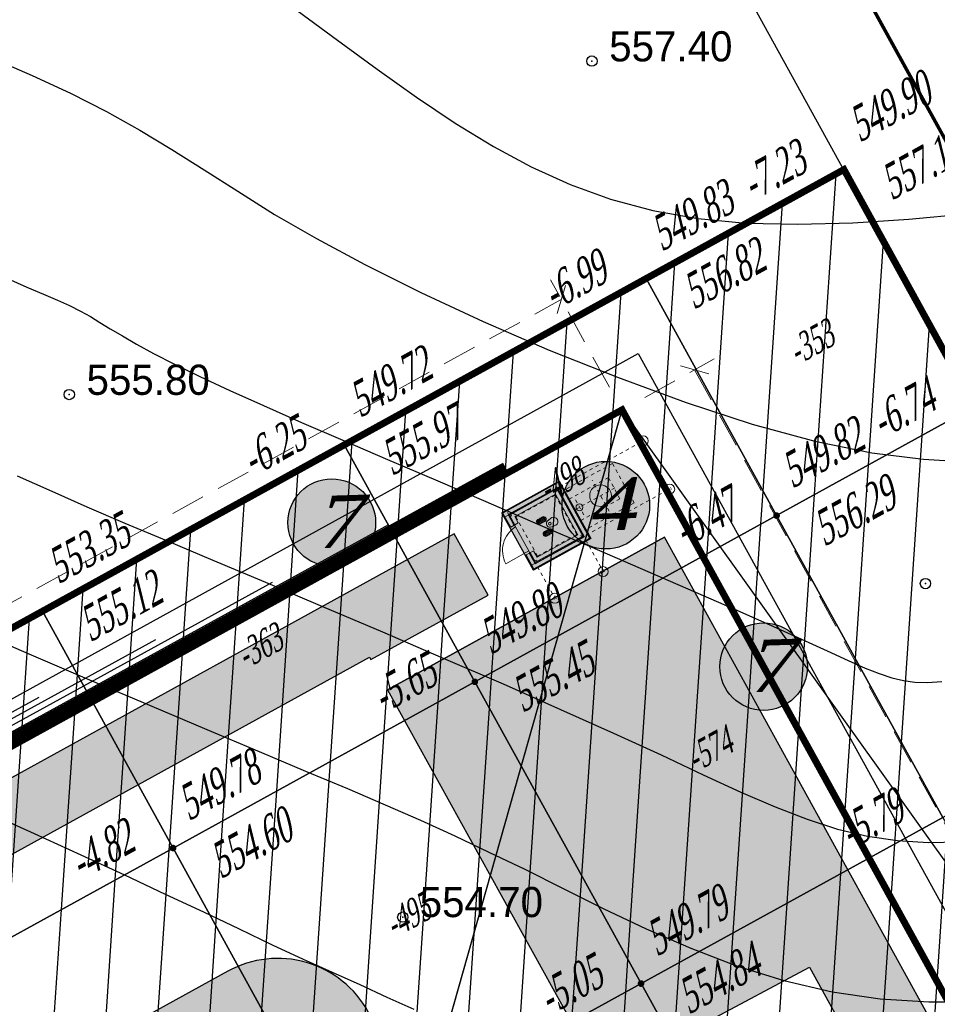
# Model space of a CAD drawing. Extents: x 883 to 364438, y -13 to 4201180.
# Tile 90 of 256: x 363700 to 363727, y 4200961 to 4200990. Entities that reach past the tile are written whole.
import ezdxf
from ezdxf.enums import TextEntityAlignment as Align

# ---------------------------------------------------------------- set-up
doc = ezdxf.new("R2010")
doc.units = 0
doc.header["$LTSCALE"] = 0.5
doc.header["$MEASUREMENT"] = 0
doc.header["$PDMODE"] = 32
doc.header["$PDSIZE"] = 0.3
for name, pattern in [('ACAD_ISO03W100', [30, 12, -18]), ('ACAD_ISO10W100', [18, 12, -3, 0, -3]), ('CONTI', [0]), ('G_BUILDING_LINE', [3, 2, -1]), ('STRIH_1', [3, 2, -1])]:
    doc.linetypes.add(name, pattern=pattern)
for name, color, linetype in [('(004) Точки рельефа', 7, 'Continuous'), ('00', 7, 'Continuous'), ('GORIZDEFAULT', 32, 'CONTI'), ('K_GRID', 7, 'Continuous'), ('K_HATCH', 7, 'Continuous'), ('K_POINTS_GRADE', 7, 'Continuous'), ('K_POINTS_GRID', 7, 'Continuous'), ('K_VOLUME', 7, 'Continuous'), ('PI_TTDEFAULT', 5, 'CONTI'), ('V_лойихавий_RED-CNT-MAJ', 7, 'Continuous'), ('V_лойихавий_RED-CNT-MIN', 7, 'Continuous')]:
    doc.layers.add(name, color=color, linetype=linetype)
doc.layers.add('(032) Горизонтали утолщенные', color=32, linetype='Continuous', lineweight=30)
doc.layers.add('.', color=7, linetype='Continuous', lineweight=15)
doc.styles.add('D-431', font='d431.ttf')
doc.styles.add('ESKD1', font='times.ttf', dxfattribs={"width": 0.6, "oblique": 15})
doc.styles.get("Standard").update_dxf_attribs({"font": 'times.ttf'})
doc.styles.add('TIMES', font='times.ttf')
doc.styles.add('TimesNewRomanCyr', font='times.ttf', dxfattribs={"width": 0.5, "height": 1})
doc.linetypes.add('ограждение2', pattern='A,0.25,-0.1,[132,ltypeshp.shx,S=0.1,R=0,X=-0.1,Y=0],-0.1,1', length=1.45)
doc.dimstyles.new('GENPLAN1', dxfattribs={"dimscale": 0.5, "dimtxt": 1, "dimasz": 1.2, "dimexe": 1.3, "dimexo": 1.5, "dimgap": 0.5, "dimtad": 1, "dimdec": 1, "dimzin": 0, "dimdsep": 46, "dimtxsty": 'TimesNewRomanCyr', "dimblk1": 'OBLIQUE', "dimblk2": 'OBLIQUE', "dimsah": 1, "dimcen": 1, "dimadec": 0, "dimazin": 0, "dimtfac": 0.75, "dimtdec": 1, "dimtix": 1, "dimtmove": 0, "dimatfit": 3, "dimfxl": 1, "dimtvp": 1.2, "dimtfill": 1, "dimlwd": 0, "dimlwe": 0, "dimarcsym": 0})
pattern_1 = [(86.1445, (363693.4507, 4200932.7371), (-1.496605, 0.10086), [])]

# ---------------------------------------------------------------- blocks, each defined once
blk = doc.blocks.new('gergrgrre')
at = {"layer": '(032) Горизонтали утолщенные', "color": 32}
blk.add_polyline3d([(360509.15, 4200893.04, 556), (360509.71, 4200892.79, 556), (360510.19, 4200892.58, 556), (360510.6, 4200892.41, 556), (360510.95, 4200892.25, 556), (360511.26, 4200892.09, 556), (360511.55, 4200891.93, 556), (360511.83, 4200891.76, 556), (360512.13, 4200891.58, 556), (360512.48, 4200891.37, 556), (360512.89, 4200891.13, 556), (360513.38, 4200890.86, 556), (360513.99, 4200890.55, 556), (360514.73, 4200890.19, 556), (360515.6, 4200889.79, 556), (360516.58, 4200889.35, 556), (360517.68, 4200888.86, 556), (360518.88, 4200888.34, 556), (360520.18, 4200887.78, 556), (360521.57, 4200887.19, 556), (360523.03, 4200886.56, 556), (360524.54, 4200885.91, 556), (360526.04, 4200885.27, 556), (360527.51, 4200884.63, 556), (360528.89, 4200884.03, 556), (360530.16, 4200883.48, 556), (360531.27, 4200882.98, 556), (360532.19, 4200882.57, 556), (360532.94, 4200882.23, 556), (360533.55, 4200881.95, 556), (360534.04, 4200881.73, 556), (360534.45, 4200881.57, 556), (360534.81, 4200881.45, 556), (360535.15, 4200881.37, 556), (360535.48, 4200881.32, 556), (360535.85, 4200881.31, 556), (360536.27, 4200881.34, 556)], dxfattribs=at)
at = {"layer": 'GORIZDEFAULT', "color": 32}
for points in [[(360508.93, 4200905.82, 557), (360510.2, 4200905.24, 557), (360511.45, 4200904.63, 557), (360512.7, 4200903.98, 557), (360513.94, 4200903.27, 557), (360515.16, 4200902.5, 557), (360516.36, 4200901.67, 557), (360517.55, 4200900.82, 557), (360518.72, 4200899.96, 557), (360519.88, 4200899.11, 557), (360521.02, 4200898.3, 557), (360522.14, 4200897.55, 557)], [(360508.72, 4200899.42, 556.5), (360509.86, 4200898.93, 556.5), (360510.97, 4200898.42, 556.5), (360512.02, 4200897.89, 556.5), (360512.99, 4200897.34, 556.5), (360513.92, 4200896.78, 556.5), (360514.85, 4200896.19, 556.5), (360515.83, 4200895.57, 556.5), (360516.9, 4200894.9, 556.5), (360518.11, 4200894.2, 556.5), (360519.52, 4200893.44, 556.5), (360521.14, 4200892.63, 556.5), (360522.95, 4200891.79, 556.5), (360524.87, 4200890.96, 556.5), (360526.85, 4200890.17, 556.5), (360528.84, 4200889.44, 556.5), (360530.76, 4200888.81, 556.5), (360532.58, 4200888.32, 556.5), (360534.23, 4200887.98, 556.5), (360535.73, 4200887.79, 556.5), (360537.12, 4200887.71, 556.5)], [(360522.14, 4200897.55, 557), (360523.25, 4200896.87, 557), (360524.35, 4200896.28, 557), (360525.48, 4200895.77, 557), (360526.65, 4200895.34, 557), (360527.88, 4200895.01, 557), (360529.18, 4200894.78, 557), (360530.58, 4200894.64, 557), (360532.09, 4200894.61, 557), (360533.68, 4200894.65, 557), (360535.31, 4200894.76, 557), (360536.96, 4200894.91, 557)], [(360509.43, 4200887.31, 555.5), (360510.43, 4200886.86, 555.5), (360511.45, 4200886.41, 555.5), (360512.55, 4200885.94, 555.5), (360513.76, 4200885.43, 555.5), (360515.11, 4200884.86, 555.5), (360516.63, 4200884.22, 555.5), (360518.29, 4200883.52, 555.5), (360520.03, 4200882.78, 555.5), (360521.79, 4200882.02, 555.5), (360523.53, 4200881.27, 555.5), (360525.2, 4200880.53, 555.5), (360526.74, 4200879.84, 555.5), (360528.12, 4200879.21, 555.5), (360529.34, 4200878.63, 555.5), (360530.43, 4200878.13, 555.5), (360531.43, 4200877.7, 555.5), (360532.36, 4200877.34, 555.5), (360533.24, 4200877.05, 555.5), (360534.11, 4200876.85, 555.5), (360534.98, 4200876.72, 555.5), (360535.87, 4200876.67, 555.5), (360536.77, 4200876.69, 555.5)], [(360508.02, 4200882.9, 555), (360509.76, 4200882.14, 555), (360511.53, 4200881.39, 555), (360513.27, 4200880.65, 555), (360514.93, 4200879.95, 555), (360516.45, 4200879.31, 555), (360517.8, 4200878.74, 555), (360519.01, 4200878.23, 555), (360520.11, 4200877.76, 555), (360521.13, 4200877.31, 555), (360522.13, 4200876.86, 555), (360523.12, 4200876.39, 555), (360524.16, 4200875.89, 555), (360525.27, 4200875.33, 555), (360526.44, 4200874.75, 555), (360527.68, 4200874.16, 555), (360528.98, 4200873.6, 555), (360530.31, 4200873.09, 555), (360531.68, 4200872.66, 555), (360533.08, 4200872.33, 555), (360534.48, 4200872.13, 555), (360535.89, 4200872.04, 555), (360537.26, 4200872.04, 555)], [(360508.48, 4200877.58, 554.5), (360509.92, 4200876.93, 554.5), (360511.27, 4200876.31, 554.5), (360512.54, 4200875.73, 554.5), (360513.72, 4200875.17, 554.5), (360514.83, 4200874.65, 554.5), (360515.87, 4200874.16, 554.5), (360516.83, 4200873.7, 554.5), (360517.73, 4200873.28, 554.5), (360518.57, 4200872.9, 554.5), (360519.37, 4200872.54, 554.5), (360520.16, 4200872.18, 554.5), (360520.94, 4200871.83, 554.5)]]:
    blk.add_polyline3d(points, dxfattribs=at)
at = {"layer": 'PI_TTDEFAULT', "color": 5}
for p in [(360526.11, 4200899.35, 557.4), (360510.94, 4200889.67, 555.8), (360535.79, 4200884.18, 556.3), (360520.62, 4200874.5, 554.7)]:
    blk.add_point(p, dxfattribs=at)
at = {"layer": '(004) Точки рельефа', "style": 'D-431'}
for s, p in [('557.40', (360526.61, 4200899.34)), ('555.80', (360511.44, 4200889.66)), ('554.70', (360521.11, 4200874.5))]:
    blk.add_text(s, height=0.875, dxfattribs=at).set_placement(p)
blk = doc.blocks.new('A$C7c9ca7ec')
at = {"lineweight": 0}
h = blk.add_hatch(dxfattribs=at)
h.set_pattern_fill('ANSI37', color=256, scale=30, style=0)
h.set_pattern_definition([(45, (-135089.7, -39476.91), (-67.35192, 67.35192), []), (135, (-135089.7, -39476.91), (-67.35192, -67.35192), [])])
h.paths.add_polyline_path([(-2325, 8036, 1), (-2775, 8036), (-2775, 7586, 1), (-2325, 7586)])
h = blk.add_hatch(dxfattribs=at)
h.set_pattern_fill('ANSI37', color=256, scale=30, style=0)
h.set_pattern_definition([(45, (-133889.7, -39476.91), (-67.35192, 67.35192), []), (135, (-133889.7, -39476.91), (-67.35192, -67.35192), [])])
h.paths.add_polyline_path([(-1125, 8036, 1), (-1575, 8036), (-1575, 7586, 1), (-1125, 7586)])
for p, q in [((-3150, 10050), (-3150, 12345)), ((-3330, 10050), (-3150, 10050)), ((-570, 10050), (-750, 10050)), ((-2775, 7586), (-2775, 8036)), ((-2325, 8036), (-2325, 7586)), ((-1575, 7586), (-1575, 8036)), ((-1125, 8036), (-1125, 7586)), ((-2250, 7405), (-2325, 6893)), ((-1650, 7405), (-1575, 6893)), ((-1950, 4350), (-1950, 4350)), ((-1950, 4350), (-1950, 4350)), ((-1950, 2250), (-1950, 2250)), ((-1950, 2250), (-1950, 2250))]:
    blk.add_line(p, q, dxfattribs=at)
at = {"linetype": 'ACAD_ISO03W100', "lineweight": 0, "ltscale": 5}
for p, q in [((-4800, 10500), (900, 10500)), ((-4800, 10500), (-4800, 4800)), ((900, 10500), (900, 4800)), ((-4350, 10050), (-4350, 5250)), ((-4350, 10050), (-3330, 10050)), ((-3900, 9600), (0, 9600)), ((-3900, 9600), (-3900, 5700)), ((-570, 10050), (450, 10050)), ((0, 9600), (0, 5700)), ((450, 10050), (450, 5250)), ((-4350, 5250), (450, 5250)), ((-3900, 5700), (0, 5700)), ((-4800, 4800), (900, 4800)), ((-3900, 0), (-3900, 4800)), ((-3000, 900), (-3000, 4800)), ((-900, 900), (-900, 4800)), ((0, 0), (0, 4800))]:
    blk.add_line(p, q, dxfattribs=at)
at = {"color": 0, "lineweight": 0}
for p, q in [((-4725, 10425), (-3330, 10425)), ((-4725, 10425), (-4725, 4875)), ((-3330, 10425), (-3330, 9675)), ((-570, 10425), (825, 10425)), ((-570, 10425), (-570, 9675)), ((825, 10425), (825, 4875)), ((-3975, 9675), (-3330, 9675)), ((-3975, 9675), (-3975, 5625)), ((-570, 9675), (75, 9675)), ((75, 9675), (75, 5625)), ((-3975, 5625), (75, 5625)), ((-4725, 4875), (825, 4875))]:
    blk.add_line(p, q, dxfattribs=at)
at = {"color": 1, "linetype": 'ACAD_ISO10W100', "lineweight": 0, "ltscale": 40}
for p, q in [((-4350, 10425), (-4350, -2864)), ((450, 10425), (450, -2864)), ((-7411, 10050), (825, 10050)), ((-7411, 5250), (825, 5250)), ((-2709, 4350), (-1158, 4350)), ((-1950, 4737), (-1950, 770)), ((-3487, 2250), (-413, 2250))]:
    blk.add_line(p, q, dxfattribs=at)
at = {"color": 0, "linetype": 'ACAD_ISO03W100', "lineweight": 0, "ltscale": 5}
for p, q in [((-3000, 900), (-900, 900)), ((-3900, 0), (0, 0))]:
    blk.add_line(p, q, dxfattribs=at)
at = {"lineweight": 0}
for points in [[(-3330, 10100), (-4400, 10100), (-4400, 5200), (500, 5200), (500, 10100), (-570, 10100)], [(-3330, 10050), (-4350, 10050), (-4350, 5250), (450, 5250), (450, 10050), (-570, 10050)], [(-3330, 10000), (-4300, 10000), (-4300, 5300), (400, 5300), (400, 10000), (-570, 10000)]]:
    blk.add_lwpolyline(points, dxfattribs=at)
for points in [[(-4350, 10050), (400, 10050), (450, 5250), (-4350, 5250)], [(-4300, 10000), (-4300, 10000), (-4300, 10000), (-4300, 10000)], [(-4300, 10000), (-4167, 10000), (-4167, 9872), (-4300, 9872)], [(267, 10000), (400, 10000), (400, 9872), (267, 9872)], [(-4300, 5428), (-4167, 5428), (-4167, 5300), (-4300, 5300)], [(267, 5428), (400, 5428), (400, 5300), (267, 5300)]]:
    blk.add_lwpolyline(points, close=True, dxfattribs=at)
for centre, radius in [((-7846, 10050), 435), ((-1950, 7303), 119), ((-7846, 5250), 435), ((-1950, 4350), 300), ((-1950, 2250), 945), ((-4350, -3299), 435), ((450, -3299), 435)]:
    blk.add_circle(centre, radius, dxfattribs=at)
for centre, radius, start, end in [((-3226, 9863), 2483, 4.31839, 88.24864), ((-2550, 8036), 225, 0, 180), ((-1350, 8036), 225, 0, 180), ((-2550, 7586), 225, 180, 0), ((-1950, 6925), 376, 184.77189, 355.22811), ((-1950, 7269), 329, 24.24185, 155.75815), ((-1350, 7586), 225, 180, 0)]:
    blk.add_arc(centre, radius, start, end, dxfattribs=at)
at = {"color": 0, "lineweight": 0, "char_height": 400, "attachment_point": 1}
for s, insert, width in [('\\pi-38.47209;{\\C256;А}', (-7993, 10301), 338.34), ('\\pi14.59208;{\\C256;Б}', (-7993, 5501), 338.34), ('\\pi8.34463;{\\C256;2}', (-4498, -3048), 274.8), ('{\\fTimes New Roman|b0|i0|c0|p18;\\C256;1}', (371, -3048), 227.22)]:
    blk.add_mtext(s, dxfattribs=dict(at, insert=insert, width=width))
blk = doc.blocks.new('_Oblique')
at = {"color": 0, "linetype": 'ByBlock', "lineweight": -2}
blk.add_line((-0.5, -0.5), (0.5, 0.5), dxfattribs=at)
blk = doc.blocks.new('*D589')
at = {"color": 0, "linetype": 'G_BUILDING_LINE', "lineweight": 0, "transparency": 16777216}
for p, q in [((363717.471, 4200979.026), (363715.755, 4200982.141)), ((363661.44, 4200951.462), (363716.069, 4200981.572)), ((363662.843, 4200948.917), (363661.126, 4200952.032))]:
    blk.add_line(p, q, dxfattribs=at)
at = {"layer": 'Defpoints', "color": 0, "linetype": 'Continuous', "lineweight": 30, "transparency": 16777216}
for p in [(363716.069, 4200981.572), (363717.833, 4200978.369), (363663.205, 4200948.26)]:
    blk.add_point(p, dxfattribs=at)
at = {"color": 0, "linetype": 'Continuous', "lineweight": 0, "transparency": 16777216, "xscale": 0.6, "yscale": 0.6, "zscale": 0.6}
for p, rotation in [((363716.069, 4200981.572), 28.86185419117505), ((363661.44, 4200951.462), 208.8618541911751)]:
    blk.add_blockref('_Oblique', p, dxfattribs=dict(at, rotation=rotation))
at = {"color": 0, "linetype": 'Continuous', "lineweight": 30, "transparency": 16777216, "insert": (363688.387, 4200967.183), "char_height": 1, "attachment_point": 5, "rotation": 28.8619, "style": 'TimesNewRomanCyr', "bg_fill": 3, "box_fill_scale": 1.25, "bg_fill_color": 256, "bg_fill_true_color": 13158600, "bg_fill_transparency": 0}
blk.add_mtext('62.4', dxfattribs=at)
blk = doc.blocks.new('*D590')
at = {"color": 0, "linetype": 'G_BUILDING_LINE', "lineweight": 0, "transparency": 16777216}
for p, q in [((363718.49, 4200978.731), (363720.509, 4200979.844)), ((363719.94, 4200979.53), (363745.113, 4200933.84)), ((363743.663, 4200933.041), (363745.683, 4200934.153))]:
    blk.add_line(p, q, dxfattribs=at)
at = {"layer": 'Defpoints', "color": 0, "linetype": 'Continuous', "lineweight": 30, "transparency": 16777216}
for p in [(363717.833, 4200978.369), (363745.113, 4200933.84), (363743.007, 4200932.679)]:
    blk.add_point(p, dxfattribs=at)
at = {"color": 0, "linetype": 'Continuous', "lineweight": 0, "transparency": 16777216, "xscale": 0.6, "yscale": 0.6, "zscale": 0.6}
for p, rotation in [((363719.94, 4200979.53), 118.8525340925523), ((363745.113, 4200933.84), 298.8525340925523)]:
    blk.add_blockref('_Oblique', p, dxfattribs=dict(at, rotation=rotation))
at = {"color": 0, "linetype": 'Continuous', "lineweight": 30, "transparency": 16777216, "insert": (363733.193, 4200957.052), "char_height": 1, "attachment_point": 5, "rotation": 298.8525, "style": 'TimesNewRomanCyr', "bg_fill": 3, "box_fill_scale": 1.25, "bg_fill_color": 256, "bg_fill_true_color": 13158600, "bg_fill_transparency": 0}
blk.add_mtext('52.2', dxfattribs=at)
blk = doc.blocks.new('VOLUME')
at = {"color": 0, "linetype": 'Continuous', "lineweight": 30, "style": 'ESKD1', "oblique": 15}
blk.add_attdef('VOLUME', text='', height=3, dxfattribs=at).set_placement((0, 0), align=Align.MIDDLE_CENTER)
at = {"color": 7, "linetype": 'Continuous', "lineweight": 30, "style": 'ESKD1', "oblique": 15, "flags": 1}
blk.add_attdef('AREA', text='', height=2, dxfattribs=at).set_placement((0, -5.7), align=Align.CENTER)

msp = doc.modelspace()

# ---------------------------------------------------------------- hatches: boundary and pattern name
at = {"layer": '.', "linetype": 'Continuous', "lineweight": 50, "true_color": 0xffffff}
h = msp.add_hatch(color=7, dxfattribs=at)
h.dxf.hatch_style = 1
edge = h.paths.add_edge_path()
edge.add_arc((363717.361, 4200975.6), 1.271, 0, 360)
h = msp.add_hatch(color=7, dxfattribs=at)
h.dxf.hatch_style = 1
edge = h.paths.add_edge_path()
edge.add_arc((363709.407, 4200975.095), 1.271, 0, 360)
at = {"layer": '.', "linetype": 'Continuous', "lineweight": 30, "true_color": 0x991b1e}
h = msp.add_hatch(color=244, dxfattribs=at)
h.dxf.hatch_style = 1
h.paths.add_polyline_path([(363714.342, 4200975.381), (363716.007, 4200976.297), (363716.923, 4200974.633), (363715.259, 4200973.716)])
h.paths.add_polyline_path([(363721.926, 4200931.127), (363724.554, 4200932.574), (363722.624, 4200936.078), (363719.996, 4200934.63)])
h.paths.add_polyline_path([(363740.846, 4200924.676), (363743.912, 4200926.365), (363746.276, 4200922.073), (363743.211, 4200920.384)])
at = {"layer": '.', "ltscale": 0.149071}
h = msp.add_hatch(color=256, dxfattribs=at)
h.dxf.hatch_style = 1
h.set_gradient(color1=(51, 204, 0), color2=(51, 204, 0), tint=1)
edge = h.paths.add_edge_path(flags=17)
edge.add_line((363676.584, 4200942.218), (363703.202, 4200893.922))
edge.add_arc((363705.829, 4200895.37), 3, 208.8619, 298.0817)
edge.add_line((363707.242, 4200892.723), (363708.272, 4200893.273))
edge.add_line((363708.272, 4200893.273), (363736.081, 4200908.096))
edge.add_arc((363734.67, 4200910.743), 3, 298.0581, 388.8487)
edge.add_line((363737.298, 4200912.191), (363727.402, 4200930.155))
edge.add_line((363727.402, 4200930.155), (363720.678, 4200926.438))
edge.add_line((363720.678, 4200926.438), (363726.955, 4200915.05))
edge.add_line((363726.955, 4200915.05), (363707.358, 4200904.275))
edge.add_line((363707.358, 4200904.275), (363689.594, 4200936.503))
edge.add_line((363689.594, 4200936.503), (363709.08, 4200947.216))
edge.add_line((363709.08, 4200947.216), (363715.354, 4200935.834))
edge.add_line((363715.354, 4200935.834), (363722.191, 4200939.614))
edge.add_line((363722.191, 4200939.614), (363710.467, 4200960.893))
edge.add_arc((363707.84, 4200959.445), 3, 28.854, 118.8619)
edge.add_line((363706.392, 4200962.072), (363677.763, 4200946.293))
edge.add_arc((363679.211, 4200943.666), 3, 118.8619, 208.8619)
h.paths.add_polyline_path([(363719.065, 4200974.672), (363711.026, 4200970.243), (363718.22, 4200957.236), (363721.182, 4200958.923), (363720.265, 4200960.587), (363723.272, 4200962.188), (363726.551, 4200956.231), (363723.546, 4200954.631), (363722.63, 4200956.295), (363719.655, 4200954.581), (363734.311, 4200927.975), (363742.361, 4200932.406)], flags=17)
h.paths.add_polyline_path([(363748.754, 4200920.676), (363743.734, 4200917.982), (363741.713, 4200921.654), (363738.706, 4200919.998), (363746.087, 4200906.599), (363702.233, 4200883.25), (363666.985, 4200947.203), (363710.503, 4200971.189), (363710.542, 4200971.118), (363713.945, 4200972.993), (363712.964, 4200974.772), (363664.292, 4200947.946), (363701.434, 4200880.557), (363755.143, 4200909.071)])
at = {"layer": '.', "linetype": 'Continuous', "lineweight": 50, "true_color": 0xffffff}
h = msp.add_hatch(color=7, dxfattribs=at)
h.dxf.hatch_style = 1
edge = h.paths.add_edge_path()
edge.add_arc((363721.941, 4200970.914), 1.271, 0, 360)

# ---------------------------------------------------------------- linework, layer by layer
at = {"color": 7, "linetype": 'STRIH_1', "ltscale": 2, "true_color": 0xffffff, "const_width": 0.1}
msp.add_lwpolyline([(363678.595, 4201074.436), (363827.184, 4200804.799)], dxfattribs=at)
at = {"color": 5, "linetype": 'Continuous', "lineweight": 30}
msp.add_lwpolyline([(363682.699, 4200866.011), (363701.467, 4200876.353), (363661.575, 4200948.732), (363717.254, 4200979.42), (363718.305, 4200980), (363744.058, 4200933.258), (363746.054, 4200934.357), (363737.263, 4200950.309), (363742.103, 4200952.976), (363704.55, 4201021.121, 0.395683), (363692.731, 4201023.624), (363689.661, 4201021.932), (363691.471, 4201018.648), (363682.363, 4201013.628), (363691.34, 4200997.338), (363650.001, 4200974.558), (363641.024, 4200990.848), (363631.915, 4200985.828), (363630.106, 4200989.113), (363618.538, 4200982.738, 0.395683), (363614.341, 4200971.41), (363734.542, 4200753.286, 0.414214)], format="xyb", dxfattribs=at)
at = {"color": 18, "linetype": 'Continuous', "lineweight": 30, "true_color": 0x000000, "elevation": -1065.319}
msp.add_lwpolyline([(363714.342, 4200975.381), (363716.007, 4200976.297), (363716.923, 4200974.633), (363715.259, 4200973.716)], close=True, dxfattribs=at)
at = {"color": 18, "linetype": 'Continuous', "lineweight": 30, "true_color": 0x000000}
for points in [[(363748.754, 4200920.676), (363743.734, 4200917.982), (363741.713, 4200921.654), (363738.706, 4200919.998), (363746.087, 4200906.599), (363702.233, 4200883.25), (363666.985, 4200947.203), (363710.503, 4200971.189), (363710.542, 4200971.118), (363713.945, 4200972.993), (363712.964, 4200974.772), (363664.292, 4200947.946), (363701.434, 4200880.557), (363755.143, 4200909.071)], [(363719.065, 4200974.672), (363711.026, 4200970.243), (363718.22, 4200957.236), (363721.182, 4200958.923), (363720.265, 4200960.587), (363723.272, 4200962.188), (363726.551, 4200956.231), (363723.546, 4200954.631), (363722.63, 4200956.295), (363719.655, 4200954.581), (363734.311, 4200927.975), (363742.361, 4200932.406)]]:
    msp.add_lwpolyline(points, close=True, dxfattribs=at)
at = {"color": 5, "linetype": 'Continuous', "lineweight": 30, "elevation": -1065.319}
msp.add_lwpolyline([(363711.026, 4200970.243), (363719.065, 4200974.672)], dxfattribs=at)
at = {"linetype": 'CONTI', "lineweight": 30, "elevation": -1065.319}
msp.add_lwpolyline([(363676.584, 4200942.218), (363703.202, 4200893.922, 0.410231), (363707.242, 4200892.723), (363708.272, 4200893.273), (363736.081, 4200908.096, 0.418261), (363737.298, 4200912.191), (363727.402, 4200930.155), (363720.678, 4200926.438), (363726.955, 4200915.05), (363707.358, 4200904.275), (363689.594, 4200936.503), (363709.08, 4200947.216), (363715.354, 4200935.834), (363722.191, 4200939.614), (363710.467, 4200960.893, 0.414254), (363706.392, 4200962.072), (363677.763, 4200946.293, 0.414214)], format="xyb", close=True, dxfattribs=at)
at = {"color": 0, "lineweight": 30}
for centre in [(363717.361, 4200975.6, -1065.319), (363709.407, 4200975.095), (363721.941, 4200970.914)]:
    msp.add_circle(centre, 1.271, dxfattribs=at)
at = {"layer": '00', "linetype": 'ограждение2', "lineweight": 30, "ltscale": 10}
msp.add_lwpolyline([(363741.038, 4200931.577), (363743.007, 4200932.679), (363717.833, 4200978.369), (363663.205, 4200948.26), (363701.114, 4200879.48), (363756.169, 4200908.781), (363748.224, 4200923.203), (363746.252, 4200922.117)], dxfattribs=at)
at = {"layer": 'K_POINTS_GRADE', "linetype": 'Continuous', "lineweight": 30, "const_width": 0.0962}
for points, elevation in [([(363724.231, 4200985.32, 1), (363724.315, 4200985.367, 1)], -7.226), ([(363718.486, 4200982.154, 1), (363718.57, 4200982.201, 1)], -6.988)]:
    msp.add_lwpolyline(points, format="xyb", close=True, dxfattribs=dict(at, elevation=elevation))

# ---------------------------------------------------------------- block references
at = {"linetype": 'Continuous'}
msp.add_blockref('gergrgrre', (3190.849, 89.143), dxfattribs=at)
at = {"color": 5, "linetype": 'Continuous', "lineweight": 30, "xscale": 0.000333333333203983, "yscale": 0.000333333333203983, "zscale": 0.000333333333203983, "rotation": 118.8487279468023}
msp.add_blockref('A$C7c9ca7ec', (363717.553, 4200976.807, -1065.319), dxfattribs=at)

# ---------------------------------------------------------------- texts
at = {"color": 0, "lineweight": 30, "char_height": 1.512, "attachment_point": 1, "rotation": 1.7946, "style": 'ESKD1'}
for s, insert in [('{\\W1.2;4}', (363716.784, 4200976.363, -1065.319)), ('{\\W1.2;7}', (363708.829, 4200975.859)), ('{\\W1.2;7}', (363721.363, 4200971.677))]:
    msp.add_mtext_dynamic_manual_height_columns(s, width=1.71203, gutter_width=0.000042, heights=[0], dxfattribs=dict(at, insert=insert))
at = {"layer": 'K_POINTS_GRADE', "color": 1, "linetype": 'Continuous', "lineweight": 30, "style": 'TIMES', "oblique": 15, "width": 0.6}
for s, p in [('549.90', (363724.724, 4200986.119, -7.226)), ('549.83', (363718.979, 4200982.953, -6.988))]:
    msp.add_text(s, height=1, rotation=28.8487, dxfattribs=at).set_placement(p)
at = {"layer": 'K_POINTS_GRADE', "color": 7, "linetype": 'Continuous', "lineweight": 30, "style": 'TIMES', "oblique": 15, "width": 0.6}
for s, p in [('557.13', (363725.652, 4200984.435, -7.226)), ('556.82', (363719.907, 4200981.268, -6.988))]:
    msp.add_text(s, height=1, rotation=28.8487, dxfattribs=at).set_placement(p)
at = {"layer": 'K_POINTS_GRADE', "color": 5, "linetype": 'Continuous', "lineweight": 30, "style": 'TIMES', "oblique": 15, "width": 0.6}
msp.add_text('-7.23', height=1, rotation=28.8487, dxfattribs=at).set_placement((363721.617, 4200984.407, -7.226))

# ---------------------------------------------------------------- next in the draw order: dimensions: what is measured, and where the dimension line sits
at = {"color": 5, "linetype": 'Continuous', "lineweight": 30}
dim = msp.add_aligned_dim(p1=(363663.205, 4200948.26), p2=(363717.833, 4200978.369), distance=3.656, dimstyle='GENPLAN1', dxfattribs=at)
dim.commit()
dim.dimension.update_dxf_attribs({"geometry": '*D589', "text_midpoint": (363688.387, 4200967.183)})

# ---------------------------------------------------------------- next in the draw order: hatches: boundary and pattern name
at = {"layer": 'K_HATCH', "linetype": 'Continuous', "lineweight": 30}
h = msp.add_hatch(dxfattribs=at)
h.set_pattern_fill('_U', color=160, scale=1.5, angle=57.2958, style=0, pattern_type=0)
h.set_pattern_definition(pattern_1)
h.paths.add_polyline_path([(363709.771, 4200977.35), (363713.559, 4200970.473), (363704.8, 4200965.648), (363701.013, 4200972.523)], flags=0)
h.paths.add_polyline_path([(363706.833, 4200970.545), (363708.517, 4200971.473), (363707.93, 4200972.54), (363706.246, 4200971.612)], flags=8)
h = msp.add_hatch(dxfattribs=at)
h.set_pattern_fill('_U', color=160, scale=1.5, angle=57.2958, style=0, pattern_type=0)
h.set_pattern_definition(pattern_1)
h.paths.add_polyline_path([(363701.013, 4200972.523), (363704.8, 4200965.648), (363696.041, 4200960.823), (363692.255, 4200967.696)], flags=0)
h.paths.add_polyline_path([(363698.075, 4200965.716), (363699.761, 4200966.644), (363699.172, 4200967.714), (363697.486, 4200966.786)], flags=8)
h = msp.add_hatch(dxfattribs=at)
h.set_pattern_fill('_U', color=160, scale=1.5, angle=57.2958, style=0, pattern_type=0)
h.set_pattern_definition(pattern_1)
h.paths.add_polyline_path([(363696.041, 4200960.823), (363704.8, 4200965.648), (363709.625, 4200956.889), (363700.866, 4200952.064)], flags=0)
h.paths.add_polyline_path([(363702.379, 4200957.921), (363704.054, 4200958.843), (363703.476, 4200959.892), (363701.801, 4200958.97)], flags=8)

# ---------------------------------------------------------------- next in the draw order: linework, layer by layer
at = {"layer": 'K_GRID', "color": 5, "linetype": 'Continuous', "lineweight": 30}
for points in [[(363701.013, 4200972.524, -1.77), (363709.77, 4200977.35, -6.25), (363709.771, 4200977.35, -6.25), (363701.013, 4200972.523, -1.77)], [(363709.771, 4200977.35, -6.25), (363713.559, 4200970.473, -5.65), (363704.8, 4200965.648, -4.82), (363701.013, 4200972.523, -1.77)], [(363692.255, 4200967.697, -0.95), (363701.013, 4200972.524, -1.77), (363701.013, 4200972.523, -1.77), (363692.255, 4200967.696, -0.95)], [(363701.013, 4200972.523, -1.77), (363704.8, 4200965.648, -4.82), (363696.041, 4200960.823, -4.14), (363692.255, 4200967.696, -0.95)], [(363696.041, 4200960.823, -4.14), (363704.8, 4200965.648, -4.82), (363709.625, 4200956.889, -4.27), (363700.866, 4200952.064, -3.62)]]:
    msp.add_polyline3d(points, close=True, dxfattribs=at)
at = {"layer": 'K_POINTS_GRADE', "linetype": 'Continuous', "lineweight": 30, "const_width": 0.0962}
for points, elevation in [([(363709.728, 4200977.327, 1), (363709.813, 4200977.374, 1)], -6.247), ([(363700.97, 4200972.5, 1), (363701.055, 4200972.547, 1)], -1.776)]:
    msp.add_lwpolyline(points, format="xyb", close=True, dxfattribs=dict(at, elevation=elevation))
at = {"layer": 'K_POINTS_GRID', "linetype": 'Continuous', "lineweight": 30, "const_width": 0.0962}
for points, elevation in [([(363713.517, 4200970.449, 1), (363713.601, 4200970.496, 1)], -5.65), ([(363704.758, 4200965.624, 1), (363704.842, 4200965.671, 1)], -4.819)]:
    msp.add_lwpolyline(points, format="xyb", close=True, dxfattribs=dict(at, elevation=elevation))
at = {"layer": 'V_лойихавий_RED-CNT-MIN', "color": 1, "linetype": 'Continuous', "lineweight": 30, "elevation": 550.8}
msp.add_lwpolyline([(363717.25, 4200885.717), (363700.262, 4200876.613), (363688.601, 4200897.883), (363661.949, 4200948.624), (363700.916, 4200970.032)], dxfattribs=at)

# ---------------------------------------------------------------- next in the draw order: block references
at = {"layer": 'K_VOLUME', "color": 160, "linetype": 'Continuous', "lineweight": 30}
ref = msp.add_blockref('VOLUME', (363716.044, 4200976.324), dxfattribs=dict(at, xscale=0.2666666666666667, yscale=0.2666666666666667, rotation=28.84872792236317))
ref.add_attrib('VOLUME', '-498', dxfattribs={"layer": '0', "color": 0, "linetype": 'Continuous', "lineweight": 30, "height": 0.8, "rotation": 28.8487, "style": 'ESKD1', "oblique": 15, "width": 0.6}).set_placement((363716.044, 4200976.324), align=Align.MIDDLE_CENTER)
ref = msp.add_blockref('VOLUME', (363707.286, 4200971.498), dxfattribs=dict(at, xscale=0.2666666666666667, yscale=0.2666666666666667, rotation=28.84872792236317))
ref.add_attrib('VOLUME', '-363', dxfattribs={"layer": '0', "color": 0, "linetype": 'Continuous', "lineweight": 30, "height": 0.8, "rotation": 28.8487, "style": 'ESKD1', "oblique": 15, "width": 0.6}).set_placement((363707.286, 4200971.498), align=Align.MIDDLE_CENTER)
ref = msp.add_blockref('VOLUME', (363711.592, 4200963.681), dxfattribs=dict(at, xscale=0.2666666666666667, yscale=0.2666666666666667, rotation=28.84872792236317))
ref.add_attrib('VOLUME', '-495', dxfattribs={"layer": '0', "color": 0, "linetype": 'Continuous', "lineweight": 30, "height": 0.8, "rotation": 28.8487, "style": 'ESKD1', "oblique": 15, "width": 0.6}).set_placement((363711.592, 4200963.681), align=Align.MIDDLE_CENTER)

# ---------------------------------------------------------------- next in the draw order: texts
at = {"layer": 'K_POINTS_GRADE', "color": 5, "linetype": 'Continuous', "lineweight": 30, "style": 'TIMES', "oblique": 15, "width": 0.6}
for s, p in [('-6.99', (363715.841, 4200981.224, -6.988)), ('-6.25', (363707.101, 4200976.407, -6.247))]:
    msp.add_text(s, height=1, rotation=28.8487, dxfattribs=at).set_placement(p)
at = {"layer": 'K_POINTS_GRADE', "color": 1, "linetype": 'Continuous', "lineweight": 30, "style": 'TIMES', "oblique": 15, "width": 0.6}
for s, p in [('549.72', (363710.221, 4200978.126, -6.247)), ('553.35', (363701.464, 4200973.299, -1.776))]:
    msp.add_text(s, height=1, rotation=28.8487, dxfattribs=at).set_placement(p)
at = {"layer": 'K_POINTS_GRADE', "color": 7, "linetype": 'Continuous', "lineweight": 30, "style": 'TIMES', "oblique": 15, "width": 0.6}
for s, p in [('555.97', (363711.149, 4200976.441, -6.247)), ('555.12', (363702.391, 4200971.615, -1.776))]:
    msp.add_text(s, height=1, rotation=28.8487, dxfattribs=at).set_placement(p)
at = {"layer": 'K_POINTS_GRID', "color": 1, "linetype": 'Continuous', "lineweight": 30, "style": 'TIMES', "oblique": 15, "width": 0.6}
for s, p in [('549.80', (363714.01, 4200971.248, -5.65)), ('549.78', (363705.251, 4200966.423, -4.819))]:
    msp.add_text(s, height=1, rotation=28.8487, dxfattribs=at).set_placement(p)
at = {"layer": 'K_POINTS_GRID', "color": 7, "linetype": 'Continuous', "lineweight": 30, "style": 'TIMES', "oblique": 15, "width": 0.6}
for s, p in [('555.45', (363714.938, 4200969.564, -5.65)), ('554.60', (363706.179, 4200964.739, -4.819))]:
    msp.add_text(s, height=1, rotation=28.8487, dxfattribs=at).set_placement(p)
at = {"layer": 'K_POINTS_GRID', "color": 5, "linetype": 'Continuous', "lineweight": 30, "style": 'TIMES', "oblique": 15, "width": 0.6}
for s, p in [('-5.65', (363710.89, 4200969.529, -5.65)), ('-4.82', (363702.112, 4200964.694, -4.819)), ('-5.05', (363715.715, 4200960.77, -5.045))]:
    msp.add_text(s, height=1, rotation=28.8487, dxfattribs=at).set_placement(p)

# ---------------------------------------------------------------- next in the draw order: dimensions: what is measured, and where the dimension line sits
at = {"color": 5, "linetype": 'Continuous', "lineweight": 30}
dim = msp.add_aligned_dim(p1=(363717.833, 4200978.369), p2=(363743.007, 4200932.679), distance=2.405, dimstyle='GENPLAN1', dxfattribs=at)
dim.commit()
dim.dimension.update_dxf_attribs({"geometry": '*D590', "text_midpoint": (363733.193, 4200957.052)})

# ---------------------------------------------------------------- next in the draw order: hatches: boundary and pattern name
at = {"layer": 'K_HATCH', "linetype": 'Continuous', "lineweight": 30}
h = msp.add_hatch(dxfattribs=at)
h.set_pattern_fill('_U', color=160, scale=1.5, angle=57.2958, style=0, pattern_type=0)
h.set_pattern_definition(pattern_1)
h.paths.add_polyline_path([(363718.529, 4200982.177), (363724.273, 4200985.343), (363728.063, 4200978.462), (363722.318, 4200975.298)], flags=0)
h.paths.add_polyline_path([(363722.843, 4200979.366), (363724.527, 4200980.294), (363723.94, 4200981.361), (363722.255, 4200980.433)], flags=8)
h = msp.add_hatch(dxfattribs=at)
h.set_pattern_fill('_U', color=160, scale=1.5, angle=57.2958, style=0, pattern_type=0)
h.set_pattern_definition(pattern_1)
h.paths.add_polyline_path([(363718.529, 4200982.177), (363722.318, 4200975.298), (363713.559, 4200970.473), (363709.771, 4200977.35)], flags=0)
h.paths.add_polyline_path([(363715.592, 4200975.368), (363717.278, 4200976.296), (363716.688, 4200977.366), (363715.003, 4200976.438)], flags=8)
h = msp.add_hatch(dxfattribs=at)
h.set_pattern_fill('_U', color=160, scale=1.5, angle=57.2958, style=0, pattern_type=0)
h.set_pattern_definition(pattern_1)
h.paths.add_polyline_path([(363728.063, 4200978.462), (363732.888, 4200969.703), (363727.143, 4200966.539), (363722.318, 4200975.298)], flags=0)
h.paths.add_polyline_path([(363727.151, 4200971.544), (363728.837, 4200972.472), (363728.247, 4200973.542), (363726.562, 4200972.614)], flags=8)
h = msp.add_hatch(dxfattribs=at)
h.set_pattern_fill('_U', color=160, scale=1.5, angle=57.2958, style=0, pattern_type=0)
h.set_pattern_definition(pattern_1)
h.paths.add_polyline_path([(363713.559, 4200970.473), (363722.318, 4200975.298), (363727.143, 4200966.539), (363718.384, 4200961.714)], flags=0)
h.paths.add_polyline_path([(363719.899, 4200967.549), (363721.585, 4200968.478), (363720.995, 4200969.548), (363719.31, 4200968.619)], flags=8)
h = msp.add_hatch(dxfattribs=at)
h.set_pattern_fill('_U', color=160, scale=1.5, angle=57.2958, style=0, pattern_type=0)
h.set_pattern_definition(pattern_1)
h.paths.add_polyline_path([(363704.8, 4200965.648), (363713.559, 4200970.473), (363718.384, 4200961.714), (363709.625, 4200956.889)], flags=0)
h.paths.add_polyline_path([(363711.14, 4200962.724), (363712.826, 4200963.653), (363712.236, 4200964.723), (363710.551, 4200963.794)], flags=8)
h = msp.add_hatch(dxfattribs=at)
h.set_pattern_fill('_U', color=160, scale=1.5, angle=57.2958, style=0, pattern_type=0)
h.set_pattern_definition(pattern_1)
h.paths.add_polyline_path([(363718.384, 4200961.714), (363727.143, 4200966.539), (363731.968, 4200957.78), (363723.209, 4200952.955)], flags=0)
h.paths.add_polyline_path([(363724.724, 4200958.793), (363726.408, 4200959.721), (363725.82, 4200960.788), (363724.136, 4200959.86)], flags=8)
h = msp.add_hatch(dxfattribs=at)
h.set_pattern_fill('_U', color=160, scale=1.5, angle=57.2958, style=0, pattern_type=0)
h.set_pattern_definition(pattern_1)
h.paths.add_polyline_path([(363709.625, 4200956.889), (363718.384, 4200961.714), (363723.209, 4200952.955), (363714.45, 4200948.13)], flags=0)
h.paths.add_polyline_path([(363715.965, 4200953.965), (363717.651, 4200954.894), (363717.061, 4200955.964), (363715.376, 4200955.035)], flags=8)

# ---------------------------------------------------------------- next in the draw order: linework, layer by layer
at = {"color": 5, "linetype": 'Continuous', "lineweight": 30, "const_width": 0.2}
for points in [[(363659.129, 4200949.44), (363724.273, 4200985.344), (363765.525, 4200910.461), (363699.914, 4200875.443)], [(363663.205, 4200948.26), (363717.833, 4200978.369), (363756.169, 4200908.781), (363701.114, 4200879.48)]]:
    msp.add_lwpolyline(points, close=True, dxfattribs=at)
at = {"layer": 'K_GRID', "color": 5, "linetype": 'Continuous', "lineweight": 30}
for points in [[(363718.528, 4200982.177, -6.99), (363724.273, 4200985.344, -7.23), (363728.064, 4200978.463, -6.74), (363728.063, 4200978.462, -6.74), (363724.273, 4200985.343, -7.23), (363718.529, 4200982.177, -6.99)], [(363728.063, 4200978.462, -6.74), (363722.318, 4200975.298, -6.47), (363718.529, 4200982.177, -6.99), (363724.273, 4200985.343, -7.23)], [(363709.77, 4200977.35, -6.25), (363718.528, 4200982.177, -6.99), (363718.529, 4200982.177, -6.99), (363709.771, 4200977.35, -6.25)], [(363718.529, 4200982.177, -6.99), (363722.318, 4200975.298, -6.47), (363713.559, 4200970.473, -5.65), (363709.771, 4200977.35, -6.25)], [(363732.888, 4200969.703, -5.92), (363727.143, 4200966.539, -5.79), (363722.318, 4200975.298, -6.47), (363728.063, 4200978.462, -6.74)], [(363713.559, 4200970.473, -5.65), (363722.318, 4200975.298, -6.47), (363727.143, 4200966.539, -5.79), (363718.384, 4200961.714, -5.05)], [(363704.8, 4200965.648, -4.82), (363713.559, 4200970.473, -5.65), (363718.384, 4200961.714, -5.05), (363709.625, 4200956.889, -4.27)], [(363718.384, 4200961.714, -5.05), (363727.143, 4200966.539, -5.79), (363731.968, 4200957.78, -4.84), (363723.209, 4200952.955, -4.46)], [(363709.625, 4200956.889, -4.27), (363718.384, 4200961.714, -5.05), (363723.209, 4200952.955, -4.46), (363714.45, 4200948.13, -3.77)]]:
    msp.add_polyline3d(points, close=True, dxfattribs=at)
at = {"layer": 'K_POINTS_GRID', "linetype": 'Continuous', "lineweight": 30, "const_width": 0.0962}
for points, elevation in [([(363722.276, 4200975.274, 1), (363722.36, 4200975.321, 1)], -6.474), ([(363718.342, 4200961.69, 1), (363718.426, 4200961.737, 1)], -5.045)]:
    msp.add_lwpolyline(points, format="xyb", close=True, dxfattribs=dict(at, elevation=elevation))
at = {"layer": 'V_лойихавий_RED-CNT-MAJ', "color": 40, "linetype": 'Continuous', "lineweight": 30, "const_width": 0.3, "elevation": 550}
msp.add_lwpolyline([(363745.555, 4200902.491), (363700.83, 4200878.524), (363670.131, 4200934.521), (363662.862, 4200948.359), (363714.45, 4200976.702)], dxfattribs=at)
at = {"layer": 'V_лойихавий_RED-CNT-MIN', "color": 1, "linetype": 'Continuous', "lineweight": 30}
for points, elevation in [([(363752.631, 4200906.685), (363700.972, 4200879.002), (363665.514, 4200943.681), (363663.091, 4200948.293), (363717.831, 4200978.368), (363707.101, 4200940.429), (363696.328, 4200934.494), (363696.329, 4200934.492), (363709.391, 4200911.092), (363720.165, 4200917.026), (363720.167, 4200917.027), (363707.105, 4200940.427), (363717.835, 4200978.366), (363740.218, 4200947.061), (363738.494, 4200959.52)], 549.8), ([(363738.478, 4200898.297), (363700.688, 4200878.047), (363674.749, 4200925.362), (363662.634, 4200948.425), (363711.066, 4200975.035)], 550.2), ([(363731.402, 4200894.104), (363700.546, 4200877.569), (363679.366, 4200916.202), (363662.406, 4200948.492), (363707.683, 4200973.367)], 550.4), ([(363724.326, 4200889.91), (363700.404, 4200877.091), (363683.983, 4200907.043), (363662.178, 4200948.558), (363704.299, 4200971.7)], 550.6)]:
    msp.add_lwpolyline(points, dxfattribs=dict(at, elevation=elevation))

# ---------------------------------------------------------------- next in the draw order: block references
at = {"layer": 'K_VOLUME', "color": 160, "linetype": 'Continuous', "lineweight": 30}
ref = msp.add_blockref('VOLUME', (363723.296, 4200980.32), dxfattribs=dict(at, xscale=0.2666666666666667, yscale=0.2666666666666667, rotation=28.84872792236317))
ref.add_attrib('VOLUME', '-353', dxfattribs={"layer": '0', "color": 0, "linetype": 'Continuous', "lineweight": 30, "height": 0.8, "rotation": 28.8487, "style": 'ESKD1', "oblique": 15, "width": 0.6}).set_placement((363723.296, 4200980.32), align=Align.MIDDLE_CENTER)
ref = msp.add_blockref('VOLUME', (363720.351, 4200968.506), dxfattribs=dict(at, xscale=0.2666666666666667, yscale=0.2666666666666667, rotation=28.84872792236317))
ref.add_attrib('VOLUME', '-574', dxfattribs={"layer": '0', "color": 0, "linetype": 'Continuous', "lineweight": 30, "height": 0.8, "rotation": 28.8487, "style": 'ESKD1', "oblique": 15, "width": 0.6}).set_placement((363720.351, 4200968.506), align=Align.MIDDLE_CENTER)

# ---------------------------------------------------------------- next in the draw order: texts
at = {"layer": 'K_POINTS_GRADE', "color": 5, "linetype": 'Continuous', "lineweight": 30, "style": 'TIMES', "oblique": 15, "width": 0.6}
msp.add_text('-6.74', height=1, rotation=28.8487, dxfattribs=at).set_placement((363725.37, 4200977.506, -6.743))
at = {"layer": 'K_POINTS_GRID', "color": 1, "linetype": 'Continuous', "lineweight": 30, "style": 'TIMES', "oblique": 15, "width": 0.6}
for s, p in [('549.82', (363722.769, 4200976.073, -6.474)), ('549.79', (363718.835, 4200962.489, -5.045))]:
    msp.add_text(s, height=1, rotation=28.8487, dxfattribs=at).set_placement(p)
at = {"layer": 'K_POINTS_GRID', "color": 7, "linetype": 'Continuous', "lineweight": 30, "style": 'TIMES', "oblique": 15, "width": 0.6}
for s, p in [('556.29', (363723.697, 4200974.389, -6.474)), ('554.84', (363719.763, 4200960.805, -5.045))]:
    msp.add_text(s, height=1, rotation=28.8487, dxfattribs=at).set_placement(p)
at = {"layer": 'K_POINTS_GRID', "color": 5, "linetype": 'Continuous', "lineweight": 30, "style": 'TIMES', "oblique": 15, "width": 0.6}
for s, p in [('-6.47', (363719.632, 4200974.345, -6.474)), ('-5.79', (363724.456, 4200965.585, -5.79))]:
    msp.add_text(s, height=1, rotation=28.8487, dxfattribs=at).set_placement(p)

doc.saveas('drawing.dxf')
